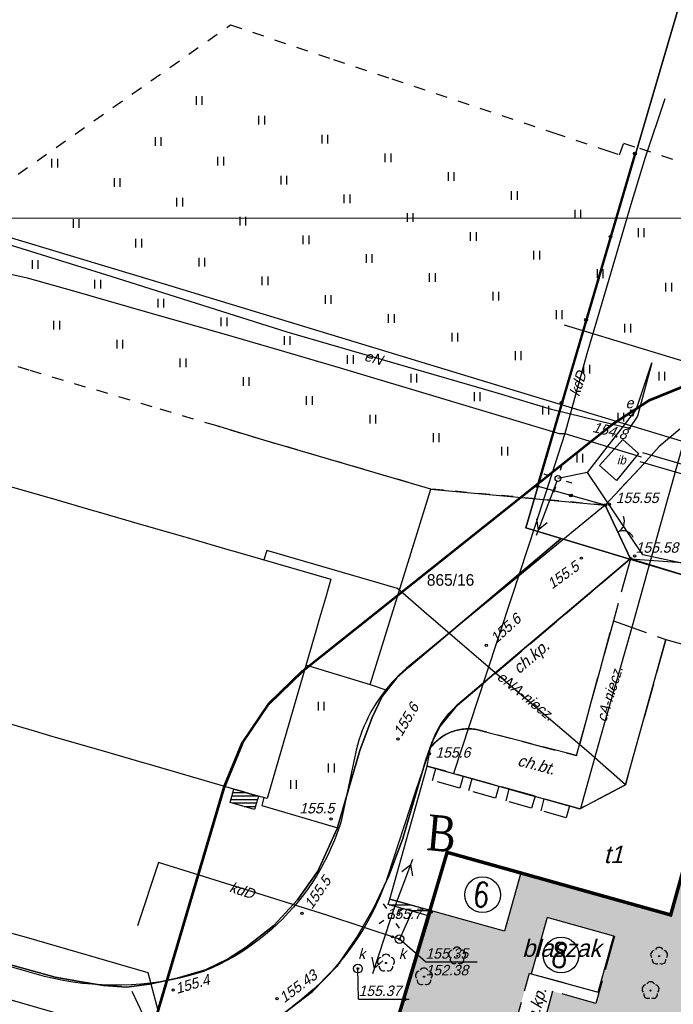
# Model space of a CAD drawing. Extents: x 88043 to 202646, y -79156 to -1177.
# Tile 43 of 54: x 150341 to 155977, y -29590 to -21100. Entities that reach past the tile are written whole.
import ezdxf

# ---------------------------------------------------------------- set-up
doc = ezdxf.new("R2010")
doc.units = ezdxf.units.DM
doc.header["$MEASUREMENT"] = 0
for name, pattern in [('4001', [0]), ('4002', [2, 1, -1]), ('4003', [3, 2, -1]), ('4004', [4, 3, -1]), ('HIDDEN2', [4.7625, 3.175, -1.5875])]:
    doc.linetypes.add(name, pattern=pattern)
doc.layers.get('0').update_dxf_attribs({"color": 11})
doc.layers.add('area', color=6, linetype='Continuous', plot=False)
for name, color, linetype in [('Budynki', 1, 'Continuous'), ('DROGI', 6, 'Continuous'), ('Dzialki', 7, 'Continuous'), ('Elementy_budynkow', 1, 'Continuous'), ('Linie_napowietrzne', 1, 'Continuous'), ('ODGIK_1', 7, 'Continuous'), ('Ogrodzenia', 9, 'Continuous'), ('OPIS PROJ', 2, 'Continuous'), ('RAMKA', 3, 'Continuous'), ('Roslinnosc', 3, 'Continuous'), ('Rzezba', 8, 'Continuous'), ('Uz_CO', 6, 'Continuous'), ('Uz_Energia', 1, 'Continuous'), ('Uz_Kanalizacja', 9, 'Continuous')]:
    doc.layers.add(name, color=color, linetype=linetype)
doc.layers.add('sc', color=4, linetype='Continuous', lineweight=30)
doc.layers.add('ZIELEN', color=82, linetype='Continuous', lineweight=0)
doc.styles.add('arialce', font='arial.ttf', dxfattribs={"width": 0.8})
doc.styles.add('romans', font='romans.shx', dxfattribs={"width": 0.8})

# ---------------------------------------------------------------- blocks, each defined once
blk = doc.blocks.new('1450')
at = {"layer": 'Roslinnosc', "color": 3, "linetype": 'Continuous'}
for p, q in [((-0.5, -0.75), (-0.5, 0.75)), ((0.5, -0.75), (0.5, 0.75))]:
    blk.add_line(p, q, dxfattribs=at)
blk = doc.blocks.new('1281')
at = {"layer": 'Ogrodzenia', "color": 174, "linetype": 'Continuous'}
for radius in [0.24, 0.16, 0.08]:
    blk.add_circle((0, 0), radius, dxfattribs=at)
blk = doc.blocks.new('1812')
at = {"layer": 'Rzezba', "color": 8, "linetype": 'Continuous'}
blk.add_circle((0, 0), 0.2, dxfattribs=at)
blk = doc.blocks.new('1811')
at = {"layer": 'Rzezba', "color": 8, "linetype": 'Continuous'}
blk.add_circle((0, 0), 0.2, dxfattribs=at)
blk = doc.blocks.new('1422')
at = {"layer": 'Roslinnosc', "color": 3, "linetype": 'Continuous'}
blk.add_circle((0, 0), 0.1, dxfattribs=at)
for centre, start, end in [((-0.71, 0.23), -257.5, -138.25), ((0, 0.75), 30.19, -210.23), ((0.71, 0.23), -41.7, 77.49), ((-0.44, -0.61), -185.67, -66.55), ((0.44, -0.61), -113.76, 5.74)]:
    blk.add_arc(centre, 0.75, start, end, dxfattribs=at)
blk = doc.blocks.new('1726')
at = {"layer": 'Uz_Kanalizacja', "color": 9, "linetype": 'Continuous'}
for radius in [0.16, 0.08]:
    blk.add_circle((0, 0), radius, dxfattribs=at)
blk = doc.blocks.new('1766')
at = {"layer": 'Uz_Energia', "color": 1, "linetype": 'Continuous'}
for radius in [0.16, 0.08]:
    blk.add_circle((0, 0), radius, dxfattribs=at)
blk = doc.blocks.new('1363')
at = {"layer": 'Linie_napowietrzne', "color": 174, "linetype": 'Continuous'}
for p, q in [((0, 1.5), (0, 2.5)), ((-1.5, 0), (-2.5, 0)), ((1.5, 0), (2.5, 0)), ((0, -1.5), (0, -2.5))]:
    blk.add_line(p, q, dxfattribs=at)
blk = doc.blocks.new('1047')
at = {"layer": 'Linie_napowietrzne', "color": 1, "linetype": 'Continuous'}
blk.add_line((0, 0.5), (0, 10.5), dxfattribs=at)
blk = doc.blocks.new('1046')
at = {"layer": 'Linie_napowietrzne', "color": 1, "linetype": 'Continuous'}
for p in [(-1, 7.8), (1, 7.8)]:
    blk.add_line(p, (0, 9.53), dxfattribs=at)
blk = doc.blocks.new('1361')
at = {"layer": 'Linie_napowietrzne', "color": 174, "linetype": 'Continuous'}
blk.add_circle((0, 0), 0.5, dxfattribs=at)
blk = doc.blocks.new('2283')
at = {"layer": 'Ogrodzenia', "color": 174, "linetype": 'Continuous'}
blk.add_line((0, 0), (0, 1), dxfattribs=at)
blk = doc.blocks.new('1283')
at = {"layer": 'Ogrodzenia', "color": 174, "linetype": 'Continuous'}
for centre, start, end in [((0, 2), -90, 0), ((0, -2), 0, 90)]:
    blk.add_arc(centre, 2, start, end, dxfattribs=at)
blk = doc.blocks.new('mroczocza')
at = {"layer": 'Budynki', "color": 7, "linetype": '4001'}
for points in [[(-25.44, 110.29, 0), (-21.71, 109.22, 0), (-21.5, 109.16, 0), (-17.77, 108.08, 0), (-17.56, 108.02, 0), (-13.83, 106.94, 0), (-13.62, 106.88, 0), (-9.89, 105.8, 0), (-9.68, 105.74, 0), (-5.96, 104.66, 0), (-5.74, 104.6, 0), (2.71, 102.15, 0), (2.5, 101.43, 0), (2.24, 100.52, 0), (1.74, 98.79, 0), (1.47, 97.88, 0), (-2.77, 83.23, 0), (-3.53, 83.45, 0), (-4.06, 83.6, 0), (-5.12, 83.91, 0), (-5.65, 84.06, 0), (-13.14, 86.23, 0), (-13.35, 86.29, 0), (-17.08, 87.37, 0), (-17.29, 87.43, 0), (-21.02, 88.51, 0), (-21.23, 88.57, 0), (-22.84, 89.04, 0), (-24.81, 89.61, 0)], [(29.25, 113, 0), (27.36, 110.65, 0), (25.89, 111.97, 0), (27.9, 114.21, 0), (29.25, 113, 0)], [(11.02, 86.04, 0), (24.18, 82.35, 0), (28.11, 84.42, 0), (31.6, 96.96, 0), (38.14, 95.15, 0), (34.64, 82.6, 0), (32.02, 73.2, 0), (19.09, 76.83, 0), (17.68, 71.8, 0), (7.81, 74.57, 0), (9.21, 79.59, 0), (11.02, 86.04, 0)], [(20, 68.13, 0), (25.76, 66.54, 0), (27.11, 71.38, 0), (21.354, 72.985, 0), (20, 68.13, 0)]]:
    blk.add_polyline3d(points, dxfattribs=at)
at = {"layer": 'DROGI', "color": 8, "linetype": '4001'}
for p, q in [((-3.072, 114.152), (-7.201, 115.393)), ((32.815, 115.101), (31.025, 113.599)), ((11.329, 109.922), (-3.072, 114.152)), ((31.025, 113.599), (29.666, 112.069)), ((29.666, 112.069), (26.371, 108.537)), ((6.09, 93.07), (11.329, 109.922)), ((11.329, 109.922), (26.37, 108.54)), ((26.371, 108.537), (9.248, 94.478)), ((26.371, 108.537), (28.55, 103.92)), ((28.55, 103.92), (13.8, 91.42)), ((28.55, 103.92), (36.938, 103.3)), ((0.54, 94.76), (6.09, 93.07)), ((9.248, 94.478), (8.914, 94.185)), ((8.275, 93.567), (7.971, 93.242)), ((8.589, 93.881), (8.275, 93.567)), ((8.914, 94.185), (8.589, 93.881)), ((6.09, 93.07), (7.446, 92.621)), ((7.398, 92.562), (7.129, 92.209)), ((7.68, 92.907), (7.398, 92.562)), ((7.971, 93.242), (7.68, 92.907)), ((6.871, 91.846), (6.626, 91.475)), ((7.129, 92.209), (6.871, 91.846)), ((6.393, 91.096), (6.173, 90.71)), ((6.626, 91.475), (6.393, 91.096)), ((13.26, 90.947), (13.09, 90.778)), ((13.435, 91.111), (13.26, 90.947)), ((13.615, 91.269), (13.435, 91.111)), ((13.8, 91.42), (13.615, 91.269)), ((5.966, 90.317), (5.773, 89.917)), ((6.173, 90.71), (5.966, 90.317)), ((12.472, 90.048), (12.334, 89.853)), ((12.618, 90.238), (12.472, 90.048)), ((12.77, 90.423), (12.618, 90.238)), ((12.927, 90.603), (12.77, 90.423)), ((13.09, 90.778), (12.927, 90.603)), ((5.592, 89.51), (5.425, 89.097)), ((5.773, 89.917), (5.592, 89.51)), ((11.958, 89.241), (11.846, 89.03)), ((12.076, 89.449), (11.958, 89.241)), ((12.202, 89.653), (12.076, 89.449)), ((12.334, 89.853), (12.202, 89.653)), ((5.272, 88.68), (5.134, 88.258)), ((5.425, 89.097), (5.272, 88.68)), ((11.554, 88.375), (11.472, 88.15)), ((11.644, 88.596), (11.554, 88.375)), ((11.742, 88.815), (11.644, 88.596)), ((11.846, 89.03), (11.742, 88.815)), ((5.009, 87.831), (4.898, 87.401)), ((5.134, 88.258), (5.009, 87.831)), ((11.316, 87.643), (10.023, 83.864)), ((11.33, 87.693), (11.316, 87.643)), ((11.397, 87.923), (11.33, 87.693)), ((11.472, 88.15), (11.397, 87.923)), ((4.781, 86.858), (3.59, 81.28)), ((4.802, 86.966), (4.781, 86.858)), ((4.898, 87.401), (4.802, 86.966)), ((-3.062, 83.314), (-3.23, 82.65)), ((10.023, 83.864), (7.565, 76.397)), ((-73.447, 82.486), (-23.622, 68.393)), ((-3.23, 82.65), (3.391, 80.671)), ((3.479, 80.925), (3.258, 80.283)), ((3.59, 81.28), (3.479, 80.925)), ((3.258, 80.283), (3.017, 79.648)), ((2.754, 79.021), (2.471, 78.404)), ((3.017, 79.648), (2.754, 79.021)), ((2.471, 78.404), (2.166, 77.797)), ((2.166, 77.797), (1.843, 77.2)), ((1.5, 76.614), (1.137, 76.04)), ((1.843, 77.2), (1.5, 76.614)), ((1.137, 76.04), (0.755, 75.477)), ((7.469, 76.123), (7.204, 75.412)), ((7.565, 76.397), (7.469, 76.123)), ((0.354, 74.93), (-0.064, 74.394)), ((0.755, 75.477), (0.354, 74.93)), ((7.204, 75.412), (6.915, 74.711)), ((-0.5, 73.874), (-0.954, 73.368)), ((-0.064, 74.394), (-0.5, 73.874)), ((6.603, 74.02), (6.267, 73.34)), ((6.915, 74.711), (6.603, 74.02)), ((-0.954, 73.368), (-1.423, 72.877)), ((6.267, 73.34), (5.91, 72.671)), ((-1.909, 72.402), (-2.411, 71.944)), ((-1.423, 72.877), (-1.909, 72.402)), ((5.91, 72.671), (5.531, 72.015)), ((-2.927, 71.503), (-3.458, 71.079)), ((-2.411, 71.944), (-2.927, 71.503)), ((5.129, 71.372), (4.706, 70.742)), ((5.531, 72.015), (5.129, 71.372)), ((-4.003, 70.673), (-4.56, 70.286)), ((-3.458, 71.079), (-4.003, 70.673)), ((4.706, 70.742), (4.264, 70.127)), ((-5.131, 69.917), (-5.713, 69.567)), ((-4.56, 70.286), (-5.131, 69.917)), ((4.264, 70.127), (3.8, 69.527)), ((-6.912, 68.928), (-7.526, 68.639)), ((-6.307, 69.238), (-6.912, 68.928)), ((-5.713, 69.567), (-6.307, 69.238)), ((3.317, 68.942), (2.814, 68.375)), ((3.8, 69.527), (3.317, 68.942)), ((-23.622, 68.393), (-22.818, 68.147)), ((-22.818, 68.147), (-22.006, 67.928)), ((-22.006, 67.928), (-21.189, 67.737)), ((-10.349, 67.772), (-9.532, 67.97)), ((-9.532, 67.97), (-8.722, 68.194)), ((-8.722, 68.194), (-8.15, 68.369)), ((-7.526, 68.639), (-8.15, 68.369)), ((2.814, 68.375), (2.293, 67.823)), ((-21.189, 67.737), (-20.365, 67.572)), ((-20.365, 67.572), (-19.535, 67.436)), ((-19.535, 67.436), (-18.702, 67.327)), ((-18.702, 67.327), (-17.865, 67.246)), ((-17.865, 67.246), (-17.027, 67.192)), ((-17.027, 67.192), (-16.187, 67.167)), ((-16.187, 67.167), (-15.346, 67.17)), ((-15.346, 67.17), (-14.507, 67.201)), ((-14.507, 67.201), (-13.668, 67.26)), ((-13.668, 67.26), (-12.832, 67.346)), ((-12.832, 67.346), (-12, 67.461)), ((-12, 67.461), (-11.172, 67.603)), ((-11.172, 67.603), (-10.349, 67.772)), ((1.753, 67.291), (1.197, 66.776)), ((2.293, 67.823), (1.753, 67.291)), ((0.623, 66.28), (0.034, 65.803)), ((1.197, 66.776), (0.623, 66.28)), ((0.034, 65.803), (-0.571, 65.347))]:
    blk.add_line(p, q, dxfattribs=at)
at = {"layer": 'DROGI', "color": 8, "linetype": '4004'}
for p, q in [((13.8, 91.42), (28.55, 103.92)), ((28.55, 103.92), (27.09, 98.56)), ((27.09, 98.56), (23.892, 86.94)), ((23.892, 86.94), (27.09, 98.56)), ((27.09, 98.56), (31.6, 96.96)), ((31.6, 96.96), (28.11, 84.42)), ((13.09, 90.778), (13.26, 90.947)), ((13.26, 90.947), (13.435, 91.111)), ((13.435, 91.111), (13.615, 91.269)), ((13.615, 91.269), (13.8, 91.42)), ((12.334, 89.853), (12.472, 90.048)), ((12.472, 90.048), (12.618, 90.238)), ((12.618, 90.238), (12.77, 90.423)), ((12.77, 90.423), (12.927, 90.603)), ((12.927, 90.603), (13.09, 90.778)), ((11.846, 89.03), (11.958, 89.241)), ((11.958, 89.241), (12.076, 89.449)), ((12.076, 89.449), (12.202, 89.653)), ((12.202, 89.653), (12.334, 89.853)), ((13.77, 89.167), (13.636, 89.138)), ((13.636, 89.138), (13.77, 89.167)), ((13.905, 89.192), (13.77, 89.167)), ((13.77, 89.167), (13.905, 89.192)), ((14.041, 89.213), (13.905, 89.192)), ((13.905, 89.192), (14.041, 89.213)), ((14.178, 89.229), (14.041, 89.213)), ((14.041, 89.213), (14.178, 89.229)), ((14.315, 89.24), (14.178, 89.229)), ((14.178, 89.229), (14.315, 89.24)), ((14.453, 89.247), (14.315, 89.24)), ((14.315, 89.24), (14.453, 89.247)), ((14.59, 89.249), (14.453, 89.247)), ((14.453, 89.247), (14.59, 89.249)), ((14.728, 89.246), (14.59, 89.249)), ((14.59, 89.249), (14.728, 89.246)), ((14.865, 89.238), (14.728, 89.246)), ((14.728, 89.246), (14.865, 89.238)), ((15.002, 89.227), (14.865, 89.238)), ((14.865, 89.238), (15.002, 89.227)), ((15.139, 89.211), (15.002, 89.227)), ((15.002, 89.227), (15.139, 89.211)), ((15.276, 89.19), (15.139, 89.211)), ((15.139, 89.211), (15.276, 89.19)), ((23.892, 86.94), (15.276, 89.19)), ((15.276, 89.19), (23.892, 86.94)), ((11.472, 88.15), (11.554, 88.375)), ((11.554, 88.375), (11.644, 88.596)), ((11.644, 88.596), (11.742, 88.815)), ((11.742, 88.815), (11.846, 89.03)), ((12.035, 88.368), (11.929, 88.281)), ((11.929, 88.281), (12.035, 88.368)), ((12.145, 88.451), (12.035, 88.368)), ((12.035, 88.368), (12.145, 88.451)), ((12.257, 88.53), (12.145, 88.451)), ((12.145, 88.451), (12.257, 88.53)), ((12.372, 88.606), (12.257, 88.53)), ((12.257, 88.53), (12.372, 88.606)), ((12.49, 88.678), (12.372, 88.606)), ((12.372, 88.606), (12.49, 88.678)), ((12.609, 88.746), (12.49, 88.678)), ((12.49, 88.678), (12.609, 88.746)), ((12.732, 88.81), (12.609, 88.746)), ((12.609, 88.746), (12.732, 88.81)), ((12.856, 88.87), (12.732, 88.81)), ((12.732, 88.81), (12.856, 88.87)), ((12.981, 88.924), (12.856, 88.87)), ((12.856, 88.87), (12.981, 88.924)), ((13.109, 88.976), (12.981, 88.924)), ((12.981, 88.924), (13.109, 88.976)), ((13.239, 89.023), (13.109, 88.976)), ((13.109, 88.976), (13.239, 89.023)), ((13.369, 89.066), (13.239, 89.023)), ((13.239, 89.023), (13.369, 89.066)), ((13.502, 89.104), (13.369, 89.066)), ((13.369, 89.066), (13.502, 89.104)), ((13.636, 89.138), (13.502, 89.104)), ((13.502, 89.104), (13.636, 89.138)), ((11.02, 86.04), (11.316, 87.643)), ((11.316, 87.643), (11.33, 87.693)), ((11.353, 87.69), (11.316, 87.643)), ((11.316, 87.643), (11.353, 87.69)), ((11.33, 87.693), (11.397, 87.923)), ((11.441, 87.797), (11.353, 87.69)), ((11.353, 87.69), (11.441, 87.797)), ((11.397, 87.923), (11.472, 88.15)), ((11.531, 87.899), (11.441, 87.797)), ((11.441, 87.797), (11.531, 87.899)), ((11.626, 88), (11.531, 87.899)), ((11.531, 87.899), (11.626, 88)), ((11.724, 88.097), (11.626, 88)), ((11.626, 88), (11.724, 88.097)), ((11.824, 88.19), (11.724, 88.097)), ((11.724, 88.097), (11.824, 88.19)), ((11.929, 88.281), (11.824, 88.19)), ((11.824, 88.19), (11.929, 88.281)), ((24.18, 82.35), (11.02, 86.04)), ((28.11, 84.42), (24.18, 82.35)), ((27.186, 71.359), (25.55, 65.55, 154.948)), ((25.76, 66.54), (27.11, 71.38)), ((27.11, 71.38), (27.186, 71.359)), ((18.342, 62.797, 154.855), (19.838, 68.175, 154.983)), ((19.838, 68.175, 154.983), (20, 68.13)), ((20, 68.13), (25.76, 66.54)), ((21.83, 66.63, 154.929), (20.601, 62.101, 154.747)), ((25.55, 65.55, 154.948), (21.83, 66.63, 154.929))]:
    blk.add_line(p, q, dxfattribs=at)
at = {"layer": 'Dzialki', "color": 7, "linetype": '4001'}
for p, q in [((51.95, 217.23), (19.54, 106.58)), ((19.54, 106.58), (51.95, 217.23)), ((19.54, 106.58), (22.57, 105.67)), ((22.57, 105.67), (19.54, 106.58)), ((22.57, 105.67), (9.43, 94.56)), ((9.43, 94.56), (22.57, 105.67)), ((22.57, 105.67), (28.51, 103.89)), ((28.51, 103.89), (22.57, 105.67)), ((28.51, 103.89), (13.64, 91.32)), ((13.64, 91.32), (28.51, 103.89)), ((28.51, 103.89), (39.64, 100.56)), ((39.64, 100.56), (28.51, 103.89)), ((32.02, 73.2), (39.44, 99.85)), ((39.44, 99.85), (32.02, 73.2)), ((9.43, 94.56), (8.41, 93.65)), ((8.41, 93.65), (9.43, 94.56)), ((8.41, 93.65), (7.14, 92.04)), ((7.14, 92.04), (8.41, 93.65)), ((7.14, 92.04), (6.28, 90.22)), ((6.28, 90.22), (7.14, 92.04)), ((13.64, 91.32), (12.11, 89.44)), ((12.11, 89.44), (13.64, 91.32)), ((6.28, 90.22), (5.21, 87.37)), ((5.21, 87.37), (6.28, 90.22)), ((12.11, 89.44), (11.41, 88.03)), ((11.41, 88.03), (12.11, 89.44)), ((11.41, 88.03), (10.91, 86.58)), ((10.91, 86.58), (11.41, 88.03)), ((5.21, 87.37), (3.25, 80.66)), ((3.25, 80.66), (5.21, 87.37)), ((10.91, 86.58), (8.93, 79.79)), ((8.93, 79.79), (10.91, 86.58)), ((-21.07, 67.83), (-80.95, 84.53)), ((-80.95, 84.53), (-21.07, 67.83)), ((3.25, 80.66), (1.6, 76.98)), ((1.6, 76.98), (3.25, 80.66)), ((8.93, 79.79), (7.73, 76.62)), ((7.73, 76.62), (8.93, 79.79)), ((-8.66, 6.39), (12.74, 78.6)), ((12.74, 78.6), (-8.66, 6.39)), ((12.74, 78.6), (32.02, 73.2)), ((32.02, 73.2), (12.74, 78.6)), ((1.6, 76.98), (-0.16, 74.49)), ((-0.16, 74.49), (1.6, 76.98)), ((7.73, 76.62), (6.45, 73.88)), ((6.45, 73.88), (7.73, 76.62)), ((-0.16, 74.49), (-2.2, 72.28)), ((-2.2, 72.28), (-0.16, 74.49)), ((6.45, 73.88), (4.93, 71.23)), ((4.93, 71.23), (6.45, 73.88)), ((-2.2, 72.28), (-4.58, 70.41)), ((-4.58, 70.41), (-2.2, 72.28)), ((4.93, 71.23), (3.22, 68.76)), ((3.22, 68.76), (4.93, 71.23)), ((-4.58, 70.41), (-6.15, 69.42)), ((-6.15, 69.42), (-4.58, 70.41)), ((-6.15, 69.42), (-8.11, 68.47)), ((-8.11, 68.47), (-6.15, 69.42)), ((-8.11, 68.47), (-10.54, 67.75)), ((-10.54, 67.75), (-8.11, 68.47)), ((3.22, 68.76), (1.14, 66.59)), ((1.14, 66.59), (3.22, 68.76)), ((-18.96, 67.47), (-21.07, 67.83)), ((-21.07, 67.83), (-18.96, 67.47)), ((-16.9, 67.11), (-18.96, 67.47)), ((-18.96, 67.47), (-16.9, 67.11)), ((-14.92, 66.98), (-16.9, 67.11)), ((-16.9, 67.11), (-14.92, 66.98)), ((-12.93, 67.22), (-14.92, 66.98)), ((-14.92, 66.98), (-12.93, 67.22)), ((-10.54, 67.75), (-12.93, 67.22)), ((-12.93, 67.22), (-10.54, 67.75)), ((1.14, 66.59), (-1.28, 64.75)), ((-1.28, 64.75), (1.14, 66.59))]:
    blk.add_line(p, q, dxfattribs=at)
at = {"layer": 'Elementy_budynkow', "color": 7, "linetype": '4001'}
for p, q in [((-5.822, 83.46), (-3.565, 83.46)), ((-5.736, 83.76), (-4.607, 83.76)), ((-5.908, 83.16), (-3.616, 83.16)), ((-5.807, 82.86), (-3.704, 82.86)), ((-4.769, 82.56), (-3.793, 82.56)), ((7.741, 74.07), (9.588, 74.07)), ((9.519, 73.57), (11.251, 73.57))]:
    blk.add_line(p, q, dxfattribs=at)
at = {"layer": 'Elementy_budynkow', "color": 7, "linetype": '4003'}
for points in [[(11.49, 84.8, 0), (11.78, 85.83, 0), (14.13, 85.16, 0), (13.85, 84.14, 0), (11.49, 84.8, 0)], [(14.61, 83.94, 0), (14.9, 84.96, 0), (17.2, 84.3, 0), (16.92, 83.28, 0), (14.61, 83.94, 0)], [(17.82, 83.03, 0), (18.1, 84.05, 0), (20.32, 83.43, 0), (20.02, 82.41, 0), (17.82, 83.03, 0)], [(20.84, 82.19, 0), (21.12, 83.21, 0), (23.3, 82.6, 0), (23.02, 81.57, 0), (20.84, 82.19, 0)]]:
    blk.add_polyline3d(points, dxfattribs=at)
at = {"layer": 'Elementy_budynkow', "color": 7, "linetype": '4001'}
for points in [[(-5.98, 82.91, 0), (-5.65, 84.06, 0), (-5.12, 83.91, 0), (-4.06, 83.6, 0), (-3.53, 83.45, 0), (-3.87, 82.3, 0), (-5.98, 82.91, 0)], [(11.26, 73.6, 0), (11.12, 73.12, 0), (7.67, 74.09, 0), (7.81, 74.57, 0), (11.26, 73.6, 0)]]:
    blk.add_polyline3d(points, dxfattribs=at)
at = {"layer": 'ODGIK_1', "color": 3, "linetype": '4001', "lineweight": 53}
blk.add_polyline3d([(-27.84, 12.071, 0), (-6.445, 84.288, 0), (-4.9, 88.047, 0), (-2.626, 91.417, 0), (0.284, 94.248, 0), (26.977, 115.506, 0), (30.197, 117.589, 0), (33.738, 119.022, 0), (37.501, 119.759, 0), (41.334, 119.763, 0), (45.086, 119.039, 0), (119.877, 97.023, 0), (123.539, 95.541, 0), (126.841, 93.358, 0), (129.646, 90.579, 0), (131.857, 87.296, 0), (133.367, 83.652, 0), (134.141, 79.778, 0), (134.132, 75.826, 0), (127.805, 12.99, 0)], dxfattribs=at)
at = {"layer": 'Ogrodzenia', "color": 184, "linetype": '4001'}
for p, q in [((20.5, 110.18), (28.94, 138.86)), ((23.42, 109.37), (20.5, 110.18)), ((26.37, 108.54), (23.42, 109.37)), ((39.7, 100.46), (28.55, 103.92)), ((6.78, 58.34), (11.363, 73.472))]:
    blk.add_line(p, q, dxfattribs=at)
at = {"layer": 'Roslinnosc', "color": 104, "linetype": '4002'}
blk.add_polyline3d([(27.61, 138.76, 0), (27.96, 139.75, 0), (29.33, 139.31, 0), (55.706, 130.717, 0), (51.596, 128.081, 0), (46.169, 124.614, 0), (38.745, 119.472, 0), (32.815, 115.101, 0), (31.025, 113.599, 0), (29.666, 112.069, 0), (26.37, 108.54, 0), (11.329, 109.922, 0), (-3.072, 114.152, 0), (-7.201, 115.393, 0), (-12.683, 117.015, 0), (-23.306, 120.171, 0), (-40.62, 125.57, 0), (-5.94, 149.95, 0), (2.948, 146.962, 0), (7.958, 145.314, 0), (21.943, 140.65, 0), (26.512, 139.126, 0), (27.61, 138.76, 0)], dxfattribs=at)
at = {"layer": 'Uz_CO', "color": 135, "linetype": '4001'}
for p, q in [((22.821, 124.081), (34.878, 120.425)), ((33.182, 114.164), (30.948, 106.168)), ((30.948, 106.168), (28.763, 98.313)), ((28.763, 98.313), (25.971, 88.554)), ((25.971, 88.554), (24.254, 82.393))]:
    blk.add_line(p, q, dxfattribs=at)
at = {"layer": 'Uz_Energia', "color": 1, "linetype": '4001'}
for p, q in [((-12.29, 127.8), (-44.99, 137.63)), ((-16.22, 128.26), (-34.279, 133.854, 155.171)), ((-1.045, 123.467), (-16.22, 128.26)), ((21.07, 117.66), (-12.29, 127.8)), ((17.168, 118.158), (-1.045, 123.467)), ((29.046, 116.765), (30.389, 120.804)), ((30.389, 120.804), (29.16, 116.2)), ((21.74, 116.8), (17.168, 118.158)), ((53.63, 107.79), (21.07, 117.66)), ((28.44, 115.16, 154.771), (21.74, 116.8)), ((24.86, 111.351), (29.046, 116.765)), ((29.16, 116.2), (28.44, 115.16, 154.771)), ((24.86, 111.351), (22.295, 110.836)), ((29.631, 104.261), (24.86, 111.351)), ((-2.795, 104.635), (-3.063, 103.824)), ((8.469, 101.343), (-2.795, 104.635)), ((38.26, 102.415), (29.631, 104.261)), ((10.744, 99.369), (8.469, 101.343)), ((16.086, 94.756), (10.744, 99.369)), ((24.971, 87.197), (16.086, 94.756)), ((28.11, 84.419), (24.971, 87.197))]:
    blk.add_line(p, q, dxfattribs=at)
at = {"layer": 'Uz_Energia', "color": 1, "linetype": 'Continuous'}
blk.add_lwpolyline([(28.476, 116.272), (28.592, 116.758), (28.884, 116.688), (28.768, 116.202), (28.476, 116.272)], dxfattribs=at)
at = {"layer": 'Uz_Kanalizacja', "color": 14, "linetype": '4001'}
for p, q in [((31.525, 143.581), (29.81, 138.53)), ((29.81, 138.53), (28.589, 134.471)), ((28.589, 134.471), (26.694, 127.988)), ((-28.732, 129.343), (-23.463, 128.129)), ((-23.463, 128.129), (-19.474, 127.007)), ((26.694, 127.988), (24.779, 121.595)), ((-19.474, 127.007), (-13.291, 125.23)), ((-13.291, 125.23), (-6.527, 123.318)), ((-6.527, 123.318), (-1.787, 121.941)), ((-1.787, 121.941), (3.525, 120.368)), ((24.779, 121.595), (22.877, 114.712)), ((3.525, 120.368), (12.635, 117.661)), ((12.635, 117.661), (22.407, 114.719)), ((22.877, 114.712), (20.372, 106.855)), ((22.407, 114.719), (22.877, 114.712)), ((22.877, 114.712), (29.482, 112.698)), ((29.596, 113.081), (44.197, 108.733)), ((29.368, 112.315), (43.971, 107.965)), ((20.372, 106.855), (18.306, 100.561)), ((18.306, 100.561), (16.083, 93.886)), ((16.083, 93.886), (13.292, 85.407)), ((-12.136, 77.711), (-13.948, 72.269)), ((-5.05, 75.52), (-12.136, 77.711)), ((2.357, 73.172), (-5.05, 75.52)), ((-23.532, 71.243), (-30.837, 73.313)), ((8.632, 71.115), (2.357, 73.172)), ((9.715, 73.512), (8.632, 71.115)), ((-13.049, 68.196), (-23.532, 71.243)), ((-11.36, 61.97), (-37.95, 69.64)), ((-11.36, 61.97), (-13.049, 68.196)), ((-12.02, 61.59), (-14.43, 66.6, 155.281))]:
    blk.add_line(p, q, dxfattribs=at)
at = {"layer": 'Uz_Kanalizacja', "color": 14, "linetype": 'Continuous'}
for p, q in [((10.869, 69.161), (8.632, 71.115)), ((10.869, 69.161), (15.335, 69.159)), ((5.099, 65.941), (5.05, 68.57)), ((5.099, 65.941), (9.462, 65.939))]:
    blk.add_line(p, q, dxfattribs=at)
for centre in [(8.632, 71.115), (5.05, 68.57)]:
    blk.add_circle(centre, 0.375, dxfattribs=at)
at = {"layer": 'Linie_napowietrzne', "color": 184, "xscale": 0.5, "yscale": 0.5, "zscale": 0.5}
for name, p, rotation in [('1363', (22.295, 110.836), 342.843849), ('1363', (7.928, 73.11), 31.99999699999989), ('1361', (7.928, 73.11), 359.9900000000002)]:
    blk.add_blockref(name, p, dxfattribs=dict(at, rotation=rotation))
at = {"layer": 'Linie_napowietrzne', "color": 1}
for name, p, xscale, yscale, zscale, rotation in [('1047', (22.295, 110.836), 0.4999999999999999, 0.4999999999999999, 0.4999999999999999, 159.151921), ('1046', (22.295, 110.836), 0.4999999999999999, 0.4999999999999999, 0.4999999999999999, 159.151921), ('1047', (7.928, 73.11), 0.5, 0.5, 0.5, 339.151921), ('1046', (7.928, 73.11), 0.5, 0.5, 0.5, 339.151921), ('1047', (7.928, 73.11), 0.5, 0.5, 0.5, 161.90137), ('1046', (7.928, 73.11), 0.5, 0.5, 0.5, 161.90137)]:
    blk.add_blockref(name, p, dxfattribs=dict(at, xscale=xscale, yscale=yscale, zscale=zscale, rotation=rotation))
at = {"layer": 'Linie_napowietrzne', "color": 184, "xscale": 0.5, "yscale": 0.5, "zscale": 0.5}
blk.add_blockref('1361', (22.295, 110.836), dxfattribs=at)
at = {"layer": 'Ogrodzenia', "color": 184, "xscale": 0.5, "yscale": 0.5, "zscale": 0.5}
for p in [(28.94, 138.86), (26.83, 131.69), (24.72, 124.52), (22.61, 117.35), (20.5, 110.18), (20.5, 110.18), (23.42, 109.37), (23.42, 109.37), (26.37, 108.54), (28.55, 103.92), (11.363, 73.472), (9.071, 65.906)]:
    blk.add_blockref('1281', p, dxfattribs=at)
at = {"layer": 'Ogrodzenia', "color": 184, "xscale": 0.5, "yscale": 5.108503, "rotation": 25.26081900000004}
blk.add_blockref('2283', (28.55, 103.92), dxfattribs=at)
at = {"layer": 'Ogrodzenia', "color": 184, "xscale": 0.5, "yscale": 0.5, "zscale": 0.5, "rotation": 25.26081900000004}
blk.add_blockref('1283', (27.46, 106.23), dxfattribs=at)
at = {"layer": 'Roslinnosc', "color": 104, "xscale": 0.5, "yscale": 0.5, "zscale": 0.5}
for name, p in [('1450', (-8.626, 143.422)), ('1450', (-3.236, 141.741)), ('1450', (-12.162, 139.886)), ('1450', (2.202, 140.108)), ('1450', (-21.088, 138.031)), ('1450', (-6.772, 138.205)), ('1450', (7.654, 138.489)), ('1450', (-15.697, 136.35)), ('1450', (-1.333, 136.573)), ('1450', (13.11, 136.873)), ('1450', (-10.307, 134.67)), ('1450', (4.118, 134.953)), ('1450', (18.552, 135.245)), ('1450', (-4.869, 133.037)), ('1450', (9.574, 133.338)), ('1450', (24.018, 133.639)), ('1450', (-19.233, 132.815)), ('1450', (0.583, 131.417)), ('1450', (15.016, 131.709)), ('1450', (29.483, 132.034)), ('1450', (-13.843, 131.134)), ('1450', (6.039, 129.802)), ('1450', (20.482, 130.104)), ('1450', (-22.768, 129.279)), ('1450', (-8.404, 129.502)), ('1450', (-2.953, 127.882)), ('1450', (11.481, 128.173)), ('1450', (25.948, 128.498)), ('1450', (-17.378, 127.599)), ('1450', (31.858, 127.338)), ('1450', (2.503, 126.267)), ('1450', (16.947, 126.568)), ('1450', (-11.94, 125.966)), ('1450', (7.945, 124.638)), ('1450', (22.412, 124.963)), ('1450', (-20.914, 124.063)), ('1450', (-6.488, 124.346)), ('1450', (28.323, 123.802)), ('1450', (13.411, 123.033)), ('1450', (-15.475, 122.43)), ('1450', (-1.032, 122.731)), ('1450', (4.41, 121.102)), ('1450', (18.877, 121.427)), ('1450', (-10.024, 120.811)), ('1450', (24.787, 120.267)), ('1450', (9.876, 119.497)), ('1450', (31.263, 119.672)), ('1450', (-4.568, 119.196)), ('1450', (15.341, 117.892)), ('1450', (0.874, 117.567)), ('1450', (6.34, 115.961)), ('1450', (21.252, 116.731)), ('1450', (27.728, 116.136)), ('1450', (11.806, 114.356)), ('1450', (17.716, 113.196)), ('1450', (24.192, 112.6)), ('1450', (1.893, 91.195)), ('1450', (2.772, 85.871)), ('1450', (-0.494, 84.444)), ('1422', (7.467, 69.061)), ('1422', (13.599, 69.679)), ('1422', (31.022, 69.654)), ('1422', (10.74, 67.875)), ('1422', (30.286, 66.689))]:
    blk.add_blockref(name, p, dxfattribs=at)
at = {"layer": 'Rzezba', "color": 8, "xscale": 0.5, "yscale": 0.5, "zscale": 0.5}
for name, p in [('1811', (26.734, 108.61, 155.551)), ('1812', (24.323, 103.966, 155.501)), ('1811', (28.905, 104.155, 155.581)), ('1812', (16.118, 96.437, 155.641)), ('1812', (8.494, 88.374, 155.601)), ('1812', (11.193, 87.113, 155.591)), ('1812', (2.732, 81.465, 155.461)), ('1812', (0.229, 73.348, 155.481)), ('1812', (8.541, 73.255, 155.681)), ('1812', (-10.885, 66.721, 155.421)), ('1811', (-1.919, 65.973, 155.431))]:
    blk.add_blockref(name, p, dxfattribs=at)
at = {"layer": 'Uz_Energia', "color": 1, "xscale": 0.5, "yscale": 0.5, "zscale": 0.5}
blk.add_blockref('1766', (28.44, 115.16, 154.771), dxfattribs=at)
at = {"layer": 'Uz_Kanalizacja', "color": 14, "xscale": 0.5, "yscale": 0.5, "zscale": 0.5}
for p in [(8.031, 71.311), (8.632, 71.115), (5.05, 68.57)]:
    blk.add_blockref('1726', p, dxfattribs=at)
at = {"layer": 'Budynki', "color": 7, "oblique": 15}
blk.add_text('ib', height=0.75, dxfattribs=at).set_placement((27.372, 112.05))
blk.add_text('t1', height=1.5, rotation=359.97, dxfattribs=at).set_placement((26.236, 77.668))
at = {"layer": 'Budynki', "color": 6, "oblique": 15}
blk.add_text('blaszak', height=1.5, rotation=359.97, dxfattribs=at).set_placement((19.204, 69.583))
at = {"layer": 'DROGI', "color": 8, "oblique": 15}
for s, rotation, p in [('ch.kp.', 40.27986, (18.928, 93.923)), ('ch.bt.', 345.36451, (18.735, 86.099)), ('ch.kp.', 73.89642, (20.349, 63.343))]:
    blk.add_text(s, height=1, rotation=rotation, dxfattribs=at).set_placement(p)
at = {"layer": 'Dzialki', "color": 7}
blk.add_text('865/16', height=1, dxfattribs=at).set_placement((10.992, 101.587))
at = {"layer": 'Rzezba', "color": 8, "oblique": 15}
for s, p in [('155.55', (27.284, 108.72)), ('155.58', (28.995, 104.435)), ('155.6', (11.723, 86.763)), ('155.5', (-0.003, 81.956)), ('155.7', (7.531, 72.855))]:
    blk.add_text(s, height=0.9, dxfattribs=at).set_placement(p)
for s, rotation, p in [('155.5', 36.03473, (21.783, 101.254)), ('155.6', 42.46644, (16.974, 96.55)), ('155.6', 59.50017, (8.82, 88.522)), ('155.5', 55.61755, (1.084, 73.635)), ('155.4', 16.28935, (-10.545, 66.391)), ('155.43', 37.05272, (-1.309, 65.573))]:
    blk.add_text(s, height=0.9, rotation=rotation, dxfattribs=at).set_placement(p)
at = {"layer": 'Uz_CO', "color": 135, "oblique": 15}
blk.add_text('cA-niecz.', height=0.9, rotation=72.65001, dxfattribs=at).set_placement((26.442, 89.757))
at = {"layer": 'Uz_Energia', "color": 1, "oblique": 15}
for s, rotation, p in [('eN', 343.74886, (5.521, 121.022)), ('e', 359.97, (28.125, 116.898)), ('154.8', 346.88656, (25.216, 114.862)), ('eNA-niecz.', 320.79, (16.966, 93.593))]:
    blk.add_text(s, height=0.9, rotation=rotation, dxfattribs=at).set_placement(p)
at = {"layer": 'Uz_Kanalizacja', "color": 14, "oblique": 15}
for s, rotation, p in [('kdD', 71.91655, (24.118, 117.846)), ('kdD', 341.95, (-6.106, 75.22)), ('k', 359.97, (5.069, 69.412)), ('k', 359.97, (8.578, 69.415)), ('155.35', 359.97, (10.869, 69.431)), ('152.38', 359.97, (10.88, 67.991)), ('155.37', 359.97, (5.099, 66.211))]:
    blk.add_text(s, height=0.9, rotation=rotation, dxfattribs=at).set_placement(p)

msp = doc.modelspace()

# ---------------------------------------------------------------- hatches: boundary and pattern name
at = {"layer": 'ZIELEN', "linetype": 'Continuous', "transparency": 33554483}
h = msp.add_hatch(color=256, dxfattribs=at)
h.paths.add_polyline_path([(161756.539, -31778.097), (162254.92, -31341.639), (162301.92, -31197.639), (162070.92, -30648.639), (161584.92, -30508.639), (161551.686, -30629.487), (161398.436, -30584.279), (161460.446, -30383.419), (161311.789, -30341.001), (161030.92, -31300.639), (160844.587, -31245.714), (160594.92, -32076.639), (161576.42, -32373.539)], flags=17)
h.paths.add_polyline_path([(161477.92, -32540.639), (161202.318, -32456.244), (161019.92, -33044.639), (161290.92, -33131.639)], flags=17)
h.paths.add_polyline_path([(155266.92, -32682.639), (155390.92, -32616.639), (156741.967, -33018.653), (156781.92, -32888.639), (156000.939, -32649.433), (155114.92, -32382.639), (155305.92, -31751.639), (154204.92, -31418.639), (154351.92, -30944.639), (154334.92, -30934.639), (154074.92, -31302.639), (154037.92, -31392.639), (153761.92, -32234.639)], flags=17)
h.paths.add_polyline_path([(160488.92, -35827.639), (160856.92, -34580.639), (159925.92, -34504.639), (159607.114, -35561.686)], flags=17)
h.paths.add_polyline_path([(158098.898, -36275.929), (158127.92, -36179.639), (155037.92, -35234.639), (155003.92, -35358.639)], flags=17)
h.paths.add_polyline_path([(160937.92, -38951.639), (160975.92, -38819.639), (160058.92, -38543.639), (160111.92, -38372.639), (154636.12, -36749.039), (154494.92, -37211.639), (154512.92, -37282.639), (154540.92, -37331.639), (154579.92, -37357.639), (154639.056, -37373.409)])
h.paths.add_polyline_path([(159654.92, -36266.639), (159571.92, -36240.639), (159446.534, -36663.939), (159529.92, -36688.639)], flags=17)
h.paths.add_polyline_path([(162015.92, -36853.639), (162213.897, -36911.716), (161669.02, -38767.939), (162023.42, -38870.089), (161839.92, -38557.639), (162854.92, -35099.639), (162842.92, -35088.639), (162654.734, -35033.709), (162638.92, -35106.639), (162534.92, -35080.639)])
h.paths.add_polyline_path([(162953.92, -34122.439), (162733.92, -34858.639), (163067.92, -34950.639), (163151.92, -34897.639)], flags=17)
h.paths.add_polyline_path([(161630.92, -33584.639), (161614.92, -33643.639), (162933.52, -34042.439), (162915.92, -33973.639)], flags=17)
h.paths.add_polyline_path([(161412.612, -33581.549), (161428.852, -33525.619), (161122.92, -33433.639), (161103.92, -33491.639)], flags=17)
h.paths.add_polyline_path([(155823.568, -34566.964), (155616.508, -35243.197), (156587.92, -35540.639), (157243.212, -33381.537), (156266.92, -33092.639), (155835.92, -34526.639), (155791.722, -34513.717), (155787.641, -34527.482), (155823.572, -34527.482), (155823.572, -34566.964)], flags=17)
h.paths.add_polyline_path([(155219.883, -35054.852), (155598.027, -35162.921), (155219.663, -35050.767), (155199.92, -35115.639)], flags=17)
h.paths.add_polyline_path([(157204.92, -33012.639), (156933.206, -32936.719), (156895.649, -33065.574), (157300.92, -33184.639), (157710.92, -31818.639), (157582.92, -31773.639)], flags=17)
h.paths.add_polyline_path([(153954.79, -34337.902), (154075.134, -33943.885), (155807.618, -34460.088), (155807.784, -34459.53), (154071.879, -33942.89)], flags=17)
h.paths.add_polyline_path([(153135.292, -34863.683), (153344.056, -34156.87), (153134.604, -34863.48)], flags=17)
h.paths.add_polyline_path([(156382.979, -29553.606), (156075.952, -29464.698), (156172.911, -29130.847), (156483.076, -29220.927)], flags=16)
h.paths.add_polyline_path([(155764.92, -30222.639), (155797.225, -30117.733), (156909.261, -30457.521), (157012.072, -30121.863), (156744.012, -30041.526), (157554.366, -27300.904), (161830.863, -28555.874), (161990.92, -28571.639), (162716.92, -28785.639), (163418.901, -28991.057), (163584.92, -29039.639), (163354.92, -29820.639), (163100.516, -30684.506), (163307.92, -30723.639), (163166.92, -31461.639), (163212.92, -31497.639), (163053.92, -32000.639), (162932.92, -32385.639), (162593.92, -32597.639), (162152.92, -32453.639), (161970.575, -32106.983), (161861.92, -32464.639), (161689.284, -32409.633), (161443.92, -33180.639), (161516.92, -33384.639), (163050.833, -33849.232), (163152.496, -34248.96), (164175.92, -28356.639), (156696.92, -26154.639), (155954.92, -28819.639), (154662.117, -28456.694), (154520.92, -28959.639), (153878.92, -28779.639), (150980.92, -38556.639), (150977.55, -38571.589), (151508.92, -38315.639), (151508.92, -38172.639), (152639.92, -34421.639), (152599.92, -34032.639), (152555.92, -34017.639), (153540.92, -30748.639), (153757.92, -30809.639), (153832.22, -30555.839), (153403.756, -30427.695), (153447.754, -30277.427), (153886.32, -30405.839), (154569.92, -29854.639), (154587.12, -29859.936), (154736.72, -29322.139), (154752.92, -29326.639), (154888.298, -28841.133), (155471.52, -29003.739), (155307.92, -29584.639), (154935.92, -29476.639), (154813.02, -29929.539)])
h.paths.add_polyline_path([(154690.221, -37660.788), (154704.323, -37603.729), (154866.338, -37643.815), (154852.086, -37701.333)])
h.paths.add_polyline_path([(158056.927, -35728.641), (158155.92, -35403.639), (157286.92, -35142.639), (157458.92, -34563.639), (157085.92, -34453.639), (156816.92, -35351.639)])
h.paths.add_polyline_path([(154281.577, -37554.268), (154296.868, -37497.516), (154458.01, -37540.977), (154442.56, -37598.185)])
h.paths.add_polyline_path([(157307.981, -30209.026), (157206.92, -30549.639), (157880.92, -30759.639), (157632.92, -31606.639), (157906.92, -31685.639), (158313.92, -31391.639), (159890.92, -31864.639), (160060.92, -31772.639), (160256.92, -31829.639), (160345.92, -32003.639), (160443.92, -32032.639), (160688.043, -31199.831)])
h.paths.add_polyline_path([(155424.979, -38006.063), (155477.322, -37794.535), (154541.92, -37562.639), (154196.92, -37469.639), (154038.92, -37425.639), (153973.92, -37427.639), (153902.92, -37447.639), (153825.92, -37501.639), (153787.92, -37559.639), (153583.92, -38244.639), (153688.273, -38283.534), (161026.92, -39707.639), (162001.919, -39578.952), (162014.92, -39540.639), (162028.92, -39441.639), (162014.42, -39096.139), (161445.42, -38929.639), (161387.62, -39110.839), (161211.92, -39223.639), (159087.559, -38689.558), (157532.12, -38303.94), (157479.997, -38514.582)])

# ---------------------------------------------------------------- linework, layer by layer
at = {"color": 10, "linetype": 'HIDDEN2', "ltscale": 200, "const_width": 30}
msp.add_lwpolyline([(150980.92, -38556.639), (154026.92, -28279.639), (155954.92, -28819.639), (156696.92, -26154.639), (164175.92, -28356.639), (163103.92, -34528.639), (163542.92, -34639.639), (162352.92, -39535.639), (161026.92, -39707.639), (153456.92, -38238.639), (152249.92, -38497.639), (151491.92, -38321.639)], close=True, dxfattribs=at)
at = {"layer": 'OPIS PROJ', "color": 4, "linetype": 'Continuous'}
for centre in [(154332.449, -28645.716, 15419), (155009.383, -29165.566, 30838)]:
    msp.add_circle(centre, 154.052, dxfattribs=at)
at = {"layer": 'RAMKA', "color": 1}
msp.add_lwpolyline([(171407.303, -42484.611), (148004.412, -42482.051), (148004.412, -22808.721), (171407.303, -22811.281)], close=True, dxfattribs=at)

# ---------------------------------------------------------------- block references
at = {"layer": 'area', "xscale": 100, "yscale": 100, "zscale": 100}
msp.add_blockref('mroczocza', (152752.92, -36139.639), dxfattribs=at)

# ---------------------------------------------------------------- texts
at = {"layer": 'OPIS PROJ', "color": 4, "linetype": 'Continuous', "style": 'romans', "width": 0.75}
for s, p in [('6', (154241.17, -28742.554, 15419)), ('8', (154918.104, -29262.403, 30838))]:
    msp.add_text(s, height=214.102, rotation=353.1812497, dxfattribs=at).set_placement(p)
at = {"layer": 'sc', "ltscale": 2, "insert": (153869.38, -27951.483, 64810.044), "char_height": 308.88, "width": 637.17587, "attachment_point": 1, "rotation": 354.8620284, "style": 'arialce'}
msp.add_mtext('{\\fTimes New Roman|b0|i0|c238|p18;B}', dxfattribs=at)

doc.saveas('drawing.dxf')
